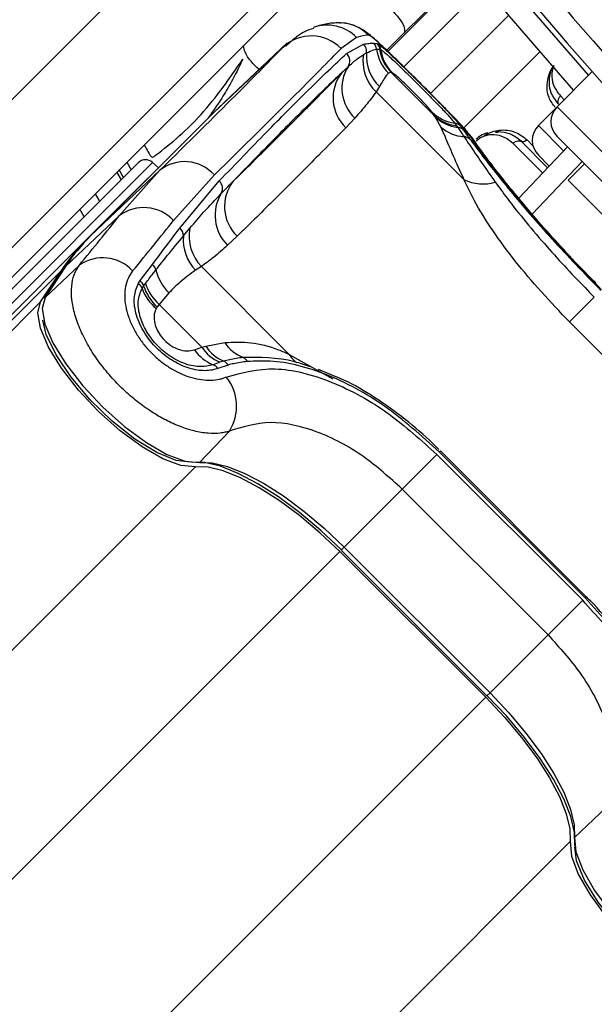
# Model space of a CAD drawing. Header units: millimetres. Extents: x 20 to 19889, y 40 to 15516.
# Tile 64 of 115: x 6739 to 6794, y 15139 to 15233. Entities that reach past the tile are written whole.
import ezdxf

# ---------------------------------------------------------------- set-up
doc = ezdxf.new("R2010")
doc.units = ezdxf.units.MM
doc.header["$LTSCALE"] = 2
doc.layers.add('COMPONENT_GEOMETRY', color=7, linetype='Continuous')
doc.styles.add('SLDTEXTSTYLE0', font='TXT', dxfattribs={"width": 0.75})
doc.dimstyles.new('SLDDIMSTYLE1', dxfattribs={"dimtxt": 100, "dimasz": 6.604, "dimexe": 0, "dimexo": 0.0625, "dimgap": 25, "dimtad": 0, "dimtih": 1, "dimtoh": 1, "dimdec": 0, "dimrnd": 1e-09, "dimzin": 12, "dimdsep": 46, "dimtxsty": 'SLDTEXTSTYLE0', "dimsah": 1, "dimcen": 0.09, "dimadec": 0, "dimazin": 3, "dimtfac": 1, "dimtdec": 0, "dimtofl": 0, "dimtmove": 0, "dimatfit": 3, "dimfxl": 1, "dimfrac": 2, "dimtolj": 1, "dimtzin": 12, "dimarcsym": 0})

# ---------------------------------------------------------------- blocks, each defined once
blk = doc.blocks.new('_D_2')
at = {"layer": 'COMPONENT_GEOMETRY', "color": 7}
for p, q in [((6914.689, 15516.372), (871.437, 15516.372)), ((877.787, 15516.372), (877.787, 12932.744)), ((677.718, 12912.432), (647.249, 12912.432)), ((647.249, 12912.432), (647.249, 12753.682)), ((1077.857, 12912.432), (1108.325, 12912.432)), ((1108.325, 12912.432), (1108.325, 12753.682)), ((647.249, 12753.682), (677.718, 12753.682)), ((1108.325, 12753.682), (1077.857, 12753.682)), ((877.787, 10020.436), (877.787, 12604.064)), ((4187.318, 10020.436), (871.437, 10020.436))]:
    blk.add_line(p, q, dxfattribs=at)
for points in [[(877.787, 15516.372), (876.771, 15509.768), (878.803, 15509.768)], [(877.787, 10020.436), (878.803, 10027.04), (876.771, 10027.04)]]:
    blk.add_solid(points, dxfattribs=at)
at = {"layer": 'COMPONENT_GEOMETRY', "color": 7, "char_height": 100, "attachment_point": 1, "style": 'SLDTEXTSTYLE0'}
for s, insert in [('9\'0.19"', (677.718, 12882.589)), ('2748mm', (605.009, 12732.971))]:
    blk.add_mtext(s, dxfattribs=dict(at, insert=insert))

msp = doc.modelspace()

# ---------------------------------------------------------------- linework, layer by layer
at = {"color": 7, "linetype": 'Continuous', "lineweight": 25}
for p, q in [((6755.184, 15242.715), (6695.209, 15182.74)), ((6781.846, 15238.286), (6773.977, 15230.417)), ((6702.28, 15175.669), (6762.255, 15235.644)), ((6764.153, 15234.713), (6704.178, 15174.739)), ((6764.448, 15231.085), (6757.898, 15224.89)), ((6771.103, 15231.636), (6769.61, 15230.602)), ((6772.732, 15231.096), (6773.071, 15231.056)), ((6773.071, 15231.056), (6773.13, 15231.033)), ((6764.076, 15230.723), (6757.526, 15224.528)), ((6770.148, 15230.107), (6771.766, 15231.003)), ((6771.756, 15230.006), (6772.046, 15230.171)), ((6773.3, 15230.513), (6773.348, 15230.504)), ((6773.348, 15230.504), (6773.403, 15230.483)), ((6774.411, 15228.304), (6774.149, 15228.229)), ((6774.411, 15228.304), (6778.483, 15224.231)), ((6774.459, 15228.296), (6774.411, 15228.304)), ((6774.493, 15228.285), (6774.459, 15228.296)), ((6793.598, 15228.379), (6790.233, 15225.014)), ((6773.275, 15226.951), (6772.963, 15226.455)), ((6781.356, 15218.062), (6772.963, 15226.455)), ((6757.515, 15224.517), (6745.724, 15212.726)), ((6757.526, 15224.528), (6745.734, 15212.736)), ((6757.526, 15224.528), (6757.515, 15224.517)), ((6778.483, 15224.231), (6778.296, 15224.51)), ((6790.233, 15225.014), (6788.449, 15223.23)), ((6745.314, 15212.338), (6757.105, 15224.13)), ((6770.928, 15223.949), (6770.069, 15223.03)), ((6778.592, 15224.069), (6778.483, 15224.231)), ((6779.125, 15223.109), (6778.592, 15224.069)), ((6780.466, 15223.463), (6780.642, 15223.21)), ((6780.642, 15223.21), (6780.746, 15223.061)), ((6781.008, 15223.202), (6781.285, 15222.81)), ((6789.333, 15219.205), (6786.811, 15221.727)), ((6790.233, 15222.185), (6823.043, 15189.376)), ((6786.57, 15216.293), (6791.222, 15221.196)), ((6789.485, 15219.365), (6788.45, 15220.4)), ((6750.245, 15219.675), (6736.152, 15205.581)), ((6752.285, 15218.932), (6745.734, 15212.736)), ((6748.437, 15214.611), (6752.285, 15218.932)), ((6752.182, 15219.206), (6751.622, 15219.711)), ((6792.849, 15219.569), (6791.294, 15218.013)), ((6748.195, 15218.756), (6748.611, 15218.04)), ((6757.519, 15218.511), (6753.631, 15214.163)), ((6754.212, 15213.449), (6757.981, 15217.94)), ((6818.871, 15190.436), (6791.294, 15218.013)), ((6745.101, 15214.53), (6744.682, 15215.242)), ((6748.437, 15214.611), (6743.315, 15209.766)), ((6754.564, 15212.689), (6755.186, 15213.435)), ((6745.314, 15212.338), (6466.498, 14933.523)), ((6745.734, 15212.736), (6745.724, 15212.726)), ((6759.705, 15212.666), (6758.786, 15211.808)), ((6743.237, 15209.673), (6741.279, 15206.707)), ((6744.633, 15209.899), (6741.357, 15206.8)), ((6743.315, 15209.766), (6741.357, 15206.8)), ((6750.441, 15208.427), (6751.611, 15209.975)), ((6756.28, 15209.772), (6755.731, 15209.408)), ((6756.28, 15209.772), (6764.673, 15201.379)), ((6742.894, 15209.367), (5698.417, 14164.891)), ((6740.936, 15206.402), (6742.894, 15209.367)), ((6750.27, 15208.17), (6750.441, 15208.427)), ((6750.768, 15207.924), (6750.947, 15208.16)), ((6753.185, 15207.265), (6752.249, 15206.142)), ((6791.409, 15204.478), (6793.788, 15206.858)), ((6752.249, 15206.142), (6752.071, 15205.908)), ((6756.321, 15202.07), (6752.249, 15206.142)), ((6805.336, 15190.552), (6791.409, 15204.478)), ((6755.609, 15201.823), (6756.321, 15202.07)), ((6756.321, 15202.07), (6756.69, 15202.168)), ((6756.69, 15202.168), (6758.519, 15202.504)), ((6758.057, 15200.626), (6757.398, 15200.396)), ((6758.841, 15200.365), (6757.843, 15200.036)), ((6758.417, 15200.732), (6758.057, 15200.626)), ((6769.041, 15199.277), (6767.449, 15199.943)), ((6758.953, 15194.055), (6756.103, 15191.048)), ((6775.447, 15188.516), (6778.752, 15191.821)), ((6778.752, 15191.821), (6792.678, 15177.895)), ((6778.992, 15192.062), (6779.096, 15192.165)), ((6792.919, 15178.135), (6778.992, 15192.062)), ((6793.022, 15178.238), (6779.096, 15192.165)), ((6775.447, 15188.516), (6769.906, 15182.975)), ((6789.373, 15174.589), (6775.447, 15188.516)), ((6769.493, 15182.562), (6783.419, 15168.636)), ((6769.616, 15182.685), (6783.543, 15168.759)), ((6769.906, 15182.975), (6783.833, 15169.049)), ((6789.373, 15174.589), (6792.678, 15177.895)), ((6792.919, 15178.135), (6793.022, 15178.238)), ((6789.373, 15174.589), (6783.833, 15169.049)), ((6794.912, 15158.095), (6791.905, 15155.246))]:
    msp.add_line(p, q, dxfattribs=at)
at = {"color": 8, "linetype": 'Continuous', "lineweight": 25}
for p, q in [((6781.846, 15238.286), (6773.977, 15230.417)), ((6774.082, 15230.318), (6781.938, 15238.174)), ((6783.288, 15236.541), (6775.593, 15228.846)), ((6785.617, 15233.763), (6778.15, 15226.296)), ((6764.076, 15230.723), (6764.294, 15230.874)), ((6788.599, 15230.276), (6781.327, 15223.004)), ((6790.556, 15226.057), (6790.916, 15225.697)), ((6790.233, 15225.014), (6825.871, 15189.376)), ((6788.449, 15223.23), (6790.862, 15220.816)), ((6787.369, 15221.867), (6787.928, 15221.307)), ((6788.858, 15218.704), (6786.031, 15221.532)), ((6792.62, 15219.798), (6787.856, 15214.777)), ((6736.822, 15204.911), (6751.622, 15219.711)), ((6748.85, 15218.279), (6748.435, 15218.996)), ((6749.167, 15219.728), (6749.581, 15219.011)), ((6740.936, 15206.402), (5479.047, 13944.513)), ((6764.673, 15201.379), (6768.826, 15199.043)), ((6755.704, 15190.627), (5491.871, 13926.793)), ((6769.493, 15182.562), (6720.141, 15133.21)), ((6769.906, 15182.975), (6769.616, 15182.685)), ((6783.833, 15169.049), (6783.543, 15168.759)), ((6783.419, 15168.636), (6734.067, 15119.284)), ((6791.484, 15154.847), (5527.651, 13891.013))]:
    msp.add_line(p, q, dxfattribs=at)
at = {"color": 8, "linetype": 'Continuous', "lineweight": 25, "flags": 128}
for points in [[(6779.899, 15243.864), (6787.193, 15234.996), (6793.234, 15228.015)], [(6782.309, 15221.807), (6782.283, 15221.844), (6781.824, 15222.387)]]:
    msp.add_lwpolyline(points, dxfattribs=at)
at = {"color": 7, "linetype": 'Continuous', "lineweight": 25, "flags": 128}
for points in [[(6791.817, 15226.598), (6785.666, 15233.704), (6778.337, 15242.615)], [(6757.69, 15224.69), (6757.447, 15224.463), (6757.105, 15224.13)], [(6757.898, 15224.89), (6757.867, 15224.861), (6757.526, 15224.528)], [(6784.716, 15222.788), (6784.688, 15222.72), (6784.652, 15222.662), (6784.61, 15222.616), (6784.563, 15222.584), (6784.512, 15222.566), (6784.459, 15222.563), (6784.406, 15222.576), (6784.354, 15222.603)], [(6746.144, 15216.704), (6746.502, 15216.092), (6746.561, 15215.991)], [(6743.315, 15209.766), (6743.242, 15209.68), (6743.237, 15209.673)], [(6741.357, 15206.8), (6741.082, 15205.749), (6741.341, 15204.276), (6742.115, 15202.475), (6743.354, 15200.465), (6744.979, 15198.375), (6746.883, 15196.341), (6748.943, 15194.495), (6751.026, 15192.956), (6752.996, 15191.825), (6754.726, 15191.175), (6756.103, 15191.048)], [(6741.357, 15206.8), (6741.284, 15206.714), (6741.279, 15206.707)], [(6755.704, 15190.627), (6754.325, 15190.754), (6752.593, 15191.405), (6750.62, 15192.538), (6748.534, 15194.079), (6746.47, 15195.928), (6744.563, 15197.965), (6742.936, 15200.058), (6741.695, 15202.071), (6740.92, 15203.874), (6740.661, 15205.349), (6740.936, 15206.402)], [(6755.215, 15191.076), (6753.87, 15191.246), (6752.027, 15192), (6749.937, 15193.29), (6747.764, 15195.014), (6745.679, 15197.037), (6743.845, 15199.2), (6742.405, 15201.335), (6741.474, 15203.272), (6741.139, 15204.637)], [(6769.642, 15182.711), (6767.675, 15184.571), (6765.654, 15186.273), (6763.632, 15187.774), (6761.663, 15189.033), (6759.8, 15190.015), (6758.093, 15190.696), (6756.587, 15191.056), (6755.322, 15191.086)], [(6769.493, 15182.562), (6767.599, 15184.353), (6765.653, 15185.993), (6763.706, 15187.438), (6761.81, 15188.649), (6760.016, 15189.596), (6758.372, 15190.251), (6756.922, 15190.598), (6755.704, 15190.627)], [(6756.103, 15191.048), (6757.322, 15191.019), (6758.774, 15190.672), (6760.42, 15190.016), (6762.215, 15189.069), (6764.113, 15187.856), (6766.062, 15186.409), (6768.01, 15184.768), (6769.906, 15182.975)], [(6783.833, 15169.049), (6785.625, 15167.153), (6787.267, 15165.205), (6788.713, 15163.256), (6789.926, 15161.358), (6790.873, 15159.562), (6791.529, 15157.917), (6791.876, 15156.465), (6791.905, 15155.246)], [(6783.419, 15168.636), (6785.21, 15166.742), (6786.85, 15164.795), (6788.295, 15162.848), (6789.507, 15160.953), (6790.453, 15159.159), (6791.108, 15157.515), (6791.455, 15156.064), (6791.484, 15154.847)], [(6791.943, 15154.465), (6791.913, 15155.729), (6791.553, 15157.235), (6790.872, 15158.943), (6789.89, 15160.805), (6788.631, 15162.774), (6787.131, 15164.796), (6785.428, 15166.818), (6783.568, 15168.785)], [(6791.905, 15155.246), (6792.032, 15153.869), (6792.683, 15152.139), (6793.814, 15150.169), (6795.352, 15148.086), (6797.198, 15146.026), (6799.233, 15144.121), (6801.323, 15142.497), (6803.333, 15141.257), (6805.133, 15140.483), (6806.606, 15140.225), (6807.657, 15140.499)], [(6791.484, 15154.847), (6791.611, 15153.468), (6792.263, 15151.735), (6793.395, 15149.762), (6794.936, 15147.676), (6796.785, 15145.613), (6798.822, 15143.706), (6800.915, 15142.079), (6802.928, 15140.838), (6804.731, 15140.062), (6806.207, 15139.804), (6807.259, 15140.079)], [(6805.652, 15140.269), (6804.13, 15140.617), (6802.192, 15141.548), (6800.058, 15142.987), (6797.894, 15144.822), (6795.871, 15146.907), (6794.147, 15149.08), (6792.857, 15151.169), (6792.103, 15153.013), (6791.933, 15154.358)]]:
    msp.add_lwpolyline(points, dxfattribs=at)
at = {"color": 7, "linetype": 'Continuous', "lineweight": 25}
for centre, radius, start, end in [((7107.724, 15506.867), 392.331, 213.6328, 236.3672), ((7107.724, 15506.867), 394.415, 213.6328, 236.3672), ((7107.724, 15506.867), 398.862, 213.6328, 236.3672), ((7107.724, 15506.867), 399.777, 213.6328, 236.3672), ((7105.037, 15504.18), 414, 218.64351, 231.35649), ((7105.037, 15504.18), 416, 218.64351, 231.35649), ((6769.418, 15229.063), 3.979, 44.78539, 88.70913), ((6766.78, 15227.818), 3.969, 44.53875, 132.95073), ((6772.019, 15230.393), 1.002, 7.29543, 44.61303), ((6772.36, 15230.353), 0.999, 8.69045, 44.71141), ((6772.426, 15230.341), 0.987, 8.25329, 44.4573), ((6769.446, 15229.398), 0.998, 326.77808, 45.26366), ((6771.045, 15230.297), 1.009, 352.81376, 44.38898), ((6776.013, 15229.84), 3.981, 175.24198, 226.53946), ((6777.001, 15231.071), 4.027, 187.86463, 224.89314), ((6777.254, 15231.118), 4.001, 188.70091, 224.69828), ((6777.301, 15231.11), 3.999, 188.72159, 224.71223), ((6777.318, 15231.055), 3.957, 188.31618, 224.43799), ((6775.65, 15229.349), 3.949, 170.41675, 227.11862), ((6772.753, 15225.867), 3.906, 142.01316, 226.5911), ((6773.605, 15226.797), 3.909, 148.28482, 226.76278), ((6780.966, 15227.27), 3.84, 225.95981, 262.51974), ((6791.647, 15223.6), 2, 135, 225), ((6781.096, 15226.965), 3.782, 226.28289, 263.0911), ((6781.191, 15226.817), 3.783, 226.60268, 263.24452), ((6781.635, 15225.955), 3.795, 228.58943, 265.72049), ((6780.343, 15222.516), 0.955, 45.89214, 82.64581), ((6780.643, 15222.136), 0.93, 46.37838, 83.68207), ((6789.863, 15221.815), 2, 135, 225), ((6781.322, 15221.293), 0.878, 47.60229, 88.05066), ((6750.953, 15218.967), 1, 48, 135), ((6754.684, 15216.006), 3.783, 41.4596, 129.36279), ((6757.331, 15217.221), 0.97, 330.96364, 47.89219), ((6762.404, 15215.504), 3.916, 142.02145, 226.42955), ((6783.14, 15221.794), 4.137, 244.45211, 286.68675), ((6761.561, 15214.657), 3.978, 148.25351, 225.76203), ((6750.784, 15211.493), 3.903, 43.17459, 126.97114), ((6753.536, 15212.675), 1.028, 0.77151, 48.85846), ((6759.276, 15212.662), 4.163, 169.29241, 223.96486), ((6758.739, 15198.933), 18.972, 135.04205, 146.63391), ((6759.158, 15199.332), 18.97, 135.04205, 146.63391), ((6758.769, 15212.337), 4.219, 175.20879, 223.95768), ((6746.86, 15206.735), 3.869, 42.38368, 125.1453), ((6750.873, 15209.145), 1.111, 15.90957, 48.37856), ((6756.299, 15210.482), 4.478, 193.33703, 225.92973), ((6749.59, 15207.323), 1.086, 19.73782, 51.2283), ((6749.692, 15207.581), 1.129, 17.65591, 48.44393), ((6754.713, 15209.14), 4.35, 199.48419, 230.95897), ((6755.08, 15209.281), 4.52, 197.47342, 228.26682), ((6755.253, 15209.508), 4.512, 197.38417, 228.2505), ((6759.603, 15204.25), 3.94, 213.58957, 246.88929), ((6759.931, 15204.307), 3.883, 213.44094, 247.04942), ((6761.522, 15204.41), 3.557, 212.41093, 249.29018), ((6758.946, 15204.171), 4.08, 215.13419, 247.71075), ((6759.925, 15200.312), 0.842, 27.42489, 66.26645), ((6757.007, 15199.457), 1.017, 34.71579, 67.36131), ((6758.028, 15199.853), 0.961, 32.22594, 66.12593), ((6755.219, 15196.43), 4.425, 327.53622, 39.0591)]:
    msp.add_arc(centre, radius, start, end, dxfattribs=at)
at = {"color": 8, "linetype": 'Continuous', "lineweight": 25}
for centre, radius, start, end in [((6768.275, 15228.866), 3.958, 44.40754, 108.81242), ((6766.735, 15202.464), 2.33, 207.76423, 233.77615)]:
    msp.add_arc(centre, radius, start, end, dxfattribs=at)
at = {"color": 7, "linetype": 'Continuous', "lineweight": 25}
for centre, major_axis, ratio, start_param, end_param in [((6652.959, 15122.691), (119.844, 108.975), 0.055229, 0.058825, 0.125695), ((6651.684, 15124.105), (114.328, 108.835), 0.008938, 5.779523, 6.090184), ((6654.442, 15121.208), (117.156, 111.663), 0.008717, 5.779513, 6.090173), ((6650.141, 15125.513), (111.67, 111.493), 0.074687, 5.642343, 5.709213), ((6652.959, 15122.691), (114.498, 114.321), 0.072841, 5.64234, 5.70921)]:
    msp.add_ellipse(centre, major_axis=major_axis, ratio=ratio, start_param=start_param, end_param=end_param, dxfattribs=at)
for points, knots in [([(6769.251, 15239.812), (6770.101, 15239.378), (6771.979, 15238.422), (6773.304, 15236.338), (6774.11, 15234.816), (6774.58, 15234.111), (6775.164, 15233.488), (6775.633, 15232.848), (6775.675, 15232.329), (6775.691, 15232.132)], [0, 0, 0, 0, 0.274146, 0.605348, 0.691983, 0.778622, 0.850289, 0.942985, 1, 1, 1, 1]), ([(6769.529, 15233.041), (6769.282, 15233.037), (6768.529, 15233.024), (6767.764, 15232.85), (6767.221, 15232.682), (6767.053, 15232.631)], [0, 0, 0, 0, 0.252622, 0.769726, 1, 1, 1, 1]), ([(6777.39, 15227.059), (6777.332, 15227.117), (6776.798, 15227.654), (6775.755, 15228.69), (6774.418, 15230.004), (6773.247, 15231.123), (6772.424, 15231.842), (6771.719, 15232.392), (6770.781, 15232.833), (6770.04, 15233.06), (6769.584, 15233.016), (6769.487, 15233.007)], [0, 0, 0, 0, 0.0194887, 0.1805198, 0.3417584, 0.5090745, 0.6917995, 0.8167299, 0.8910724, 0.9768755, 1, 1, 1, 1]), ([(6767.014, 15232.508), (6767.002, 15232.505), (6766.362, 15232.381), (6765.418, 15231.782), (6764.674, 15231.121), (6764.342, 15230.827)], [0, 0, 0, 0, 0.010791, 0.558542, 1, 1, 1, 1]), ([(6771.766, 15231.003), (6771.942, 15231.035), (6772.294, 15231.099), (6772.586, 15231.097), (6772.732, 15231.096)], [0, 0, 0, 0, 0.499862, 1, 1, 1, 1]), ([(6776.895, 15227.553), (6776.404, 15228.043), (6775.393, 15229.049), (6774.048, 15230.362), (6772.973, 15231.362), (6772.412, 15231.815), (6772.282, 15231.854), (6772.242, 15231.866)], [0, 0, 0, 0, 0.205185, 0.42219, 0.649845, 0.891012, 1, 1, 1, 1]), ([(6773.13, 15231.033), (6773.271, 15230.937), (6773.553, 15230.745), (6774.483, 15229.892), (6775.696, 15228.719), (6777.054, 15227.372), (6778.362, 15226.058), (6779.517, 15224.877), (6780.436, 15223.901), (6780.863, 15223.405), (6780.989, 15223.229), (6781.008, 15223.202)], [0, 0, 0, 0, 0.128772, 0.257506, 0.386957, 0.507462, 0.621373, 0.734927, 0.852016, 0.977201, 1, 1, 1, 1]), ([(6757.981, 15217.94), (6759.537, 15219.551), (6762.648, 15222.773), (6765.983, 15226.126), (6768.492, 15228.58), (6769.595, 15229.597), (6770.148, 15230.107)], [0, 0, 0, 0, 0.287942, 0.575885, 0.787474, 1, 1, 1, 1]), ([(6761.791, 15228.571), (6761.252, 15229.092), (6760.566, 15229.754), (6760.332, 15230.65), (6760.282, 15230.842)], [0, 0, 0, 0, 0.785966, 1, 1, 1, 1]), ([(6772.046, 15230.171), (6772.282, 15230.286), (6772.637, 15230.458), (6772.918, 15230.504), (6773.013, 15230.52)], [0, 0, 0, 0, 0.665988, 1, 1, 1, 1]), ([(6773.013, 15230.52), (6773.084, 15230.524), (6773.182, 15230.53), (6773.274, 15230.516), (6773.3, 15230.513)], [0, 0, 0, 0, 0.722931, 1, 1, 1, 1]), ([(6773.403, 15230.483), (6773.544, 15230.386), (6773.826, 15230.193), (6774.76, 15229.33), (6775.92, 15228.205), (6777.14, 15226.993), (6778.285, 15225.838), (6779.275, 15224.819), (6780.082, 15223.954), (6780.334, 15223.632), (6780.466, 15223.463)], [0, 0, 0, 0, 0.14005, 0.280395, 0.409802, 0.528506, 0.640305, 0.752924, 0.870839, 1, 1, 1, 1]), ([(6750.83, 15221.39), (6750.868, 15221.315), (6751.001, 15221.05), (6751.207, 15220.718), (6751.371, 15220.416), (6751.472, 15220.282), (6751.566, 15220.218), (6751.676, 15220.231), (6751.763, 15220.282), (6751.829, 15220.332), (6751.872, 15220.366), (6751.891, 15220.381), (6751.9, 15220.387), (6751.903, 15220.39), (6751.905, 15220.391), (6751.905, 15220.392), (6751.906, 15220.392), (6751.906, 15220.392), (6753.467, 15221.554), (6756.628, 15224.316), (6758.987, 15227.753), (6760.241, 15229.579)], [0, 0, 0, 0, 0.017671, 0.062667, 0.08221, 0.089937, 0.097993, 0.104658, 0.112025, 0.119063, 0.122188, 0.123547, 0.124141, 0.124401, 0.124515, 0.124565, 0.124587, 0.124597, 0.124604, 0.534708, 1, 1, 1, 1]), ([(6760.241, 15229.579), (6759.983, 15229.042), (6759.469, 15227.968), (6758.582, 15226.416), (6757.704, 15225.024), (6757.081, 15224.18), (6756.812, 15223.814)], [0, 0, 0, 0, 0.265867, 0.531617, 0.7973, 1, 1, 1, 1]), ([(6770.28, 15228.852), (6770.56, 15229.105), (6771.059, 15229.555), (6771.544, 15229.869), (6771.756, 15230.006)], [0, 0, 0, 0, 0.562494, 1, 1, 1, 1]), ([(6769.675, 15228.271), (6768.628, 15227.278), (6766.726, 15225.47), (6763.053, 15221.769), (6760.437, 15219.07), (6759.317, 15217.914)], [0, 0, 0, 0, 0.411197, 0.74781, 1, 1, 1, 1]), ([(6759.317, 15217.914), (6759.571, 15218.162), (6760.999, 15219.564), (6763.59, 15222.13), (6766.787, 15225.335), (6768.808, 15227.39), (6769.675, 15228.271)], [0, 0, 0, 0, 0.072703, 0.409757, 0.746813, 1, 1, 1, 1]), ([(6769.675, 15228.271), (6769.789, 15228.38), (6769.997, 15228.578), (6770.192, 15228.767), (6770.28, 15228.852)], [0, 0, 0, 0, 0.550084, 1, 1, 1, 1]), ([(6774.149, 15228.229), (6774.07, 15228.151), (6773.834, 15227.916), (6773.499, 15227.337), (6773.275, 15226.951)], [0, 0, 0, 0, 0.331963, 1, 1, 1, 1]), ([(6778.296, 15224.51), (6778.269, 15224.55), (6778.186, 15224.667), (6777.923, 15224.975), (6777.494, 15225.441), (6776.99, 15225.965), (6776.405, 15226.556), (6775.791, 15227.157), (6775.202, 15227.713), (6774.724, 15228.137), (6774.57, 15228.235), (6774.493, 15228.285)], [0, 0, 0, 0, 0.061845, 0.1849, 0.290127, 0.388407, 0.48934, 0.604425, 0.718225, 0.859767, 1, 1, 1, 1]), ([(6789.91, 15228.968), (6789.89, 15228.941), (6789.714, 15228.7), (6789.517, 15228.093), (6789.427, 15227.242), (6789.637, 15226.204), (6790.087, 15225.627), (6790.361, 15225.277)], [0, 0, 0, 0, 0.019593, 0.174111, 0.402339, 0.637038, 1, 1, 1, 1]), ([(6772.963, 15226.455), (6772.682, 15226.069), (6772.045, 15225.193), (6771.328, 15224.395), (6770.928, 15223.949)], [0, 0, 0, 0, 0.441401, 1, 1, 1, 1]), ([(6782.31, 15221.802), (6782.303, 15221.813), (6782.16, 15222.047), (6781.819, 15222.445), (6781.164, 15223.21), (6780.092, 15224.329), (6778.787, 15225.659), (6777.826, 15226.622), (6777.39, 15227.059)], [0, 0, 0, 0, 0.006151, 0.126783, 0.343161, 0.567957, 0.803808, 1, 1, 1, 1]), ([(6790.556, 15226.057), (6790.497, 15225.987), (6790.378, 15225.847), (6790.295, 15225.602), (6790.297, 15225.405), (6790.344, 15225.311), (6790.361, 15225.277)], [0, 0, 0, 0, 0.279636, 0.559272, 0.838908, 1, 1, 1, 1]), ([(6770.069, 15223.03), (6769.202, 15222.148), (6767.18, 15220.092), (6763.98, 15216.885), (6761.388, 15214.317), (6759.959, 15212.915), (6759.705, 15212.666)], [0, 0, 0, 0, 0.253188, 0.590242, 0.927296, 1, 1, 1, 1]), ([(6781.356, 15218.062), (6781.002, 15218.842), (6780.282, 15220.425), (6779.628, 15222.037), (6779.261, 15222.818), (6779.125, 15223.109)], [0, 0, 0, 0, 0.379006, 0.768783, 1, 1, 1, 1]), ([(6780.746, 15223.061), (6780.875, 15222.873), (6781.06, 15222.603), (6781.284, 15222.271), (6781.352, 15222.17)], [0, 0, 0, 0, 0.696657, 1, 1, 1, 1]), ([(6781.285, 15222.81), (6781.42, 15222.621), (6781.609, 15222.357), (6781.846, 15222.034), (6781.914, 15221.941)], [0, 0, 0, 0, 0.71409, 1, 1, 1, 1]), ([(6783.293, 15222.296), (6783.539, 15222.425), (6784.022, 15222.677), (6784.488, 15222.752), (6784.716, 15222.788)], [0, 0, 0, 0, 0.511867, 1, 1, 1, 1]), ([(6786.811, 15221.727), (6786.467, 15221.996), (6785.832, 15222.491), (6784.918, 15222.648), (6784.429, 15222.609), (6784.354, 15222.603)], [0, 0, 0, 0, 0.500688, 0.922786, 1, 1, 1, 1]), ([(6784.716, 15222.788), (6784.721, 15222.788), (6785.255, 15222.848), (6786.265, 15222.728), (6787.002, 15222.153), (6787.369, 15221.867)], [0, 0, 0, 0, 0.005036, 0.503601, 1, 1, 1, 1]), ([(6781.352, 15222.17), (6781.529, 15221.906), (6782.27, 15220.799), (6783.439, 15219.114), (6784.328, 15217.832)], [0, 0, 0, 0, 0.238761, 1, 1, 1, 1]), ([(6794.486, 15207.555), (6792.937, 15209.152), (6789.83, 15212.354), (6785.997, 15216.852), (6783.114, 15220.537), (6782.257, 15221.766), (6781.824, 15222.387)], [0, 0, 0, 0, 0.246039, 0.493344, 0.74369, 1, 1, 1, 1]), ([(6781.914, 15221.941), (6782.204, 15221.55), (6783.157, 15220.265), (6785.603, 15217.149), (6789.607, 15212.447), (6792.816, 15209.139), (6794.418, 15207.487)], [0, 0, 0, 0, 0.129083, 0.424338, 0.712561, 1, 1, 1, 1]), ([(6793.955, 15208.163), (6793.694, 15208.423), (6792.625, 15209.49), (6790.836, 15211.402), (6788.686, 15213.788), (6786.77, 15216.03), (6785.137, 15218.034), (6783.821, 15219.724), (6782.826, 15221.063), (6782.481, 15221.559), (6782.308, 15221.808)], [0, 0, 0, 0, 0.043335, 0.177969, 0.313199, 0.448509, 0.585187, 0.722529, 0.861193, 1, 1, 1, 1]), ([(6783.586, 15222.543), (6783.358, 15222.466), (6782.967, 15222.335), (6782.639, 15222.04), (6782.501, 15221.917)], [0, 0, 0, 0, 0.582959, 1, 1, 1, 1]), ([(6786.031, 15221.532), (6786.101, 15221.591), (6786.241, 15221.71), (6786.486, 15221.793), (6786.683, 15221.791), (6786.777, 15221.744), (6786.811, 15221.727)], [0, 0, 0, 0, 0.279636, 0.559272, 0.838908, 1, 1, 1, 1]), ([(6758.178, 15216.75), (6758.39, 15216.966), (6758.776, 15217.358), (6759.149, 15217.741), (6759.317, 15217.914)], [0, 0, 0, 0, 0.550084, 1, 1, 1, 1]), ([(6791.409, 15204.478), (6789.603, 15206.403), (6786.904, 15209.28), (6784.052, 15213.217), (6782.399, 15215.854), (6781.668, 15217.403), (6781.356, 15218.062)], [0, 0, 0, 0, 0.419372, 0.626845, 0.841167, 1, 1, 1, 1]), ([(6784.328, 15217.832), (6784.706, 15217.314), (6786.083, 15215.429), (6788.994, 15211.895), (6792.009, 15208.647), (6793.577, 15207.07), (6793.788, 15206.858)], [0, 0, 0, 0, 0.159037, 0.579884, 0.943274, 1, 1, 1, 1]), ([(6755.186, 15213.435), (6755.623, 15213.948), (6756.623, 15215.119), (6757.618, 15216.163), (6758.178, 15216.75)], [0, 0, 0, 0, 0.437506, 1, 1, 1, 1]), ([(6751.611, 15209.975), (6752.057, 15210.568), (6752.949, 15211.754), (6753.791, 15212.884), (6754.212, 15213.449)], [0, 0, 0, 0, 0.499862, 1, 1, 1, 1]), ([(6751.942, 15209.449), (6752.307, 15209.908), (6753.212, 15211.046), (6754.059, 15212.075), (6754.564, 15212.689)], [0, 0, 0, 0, 0.403381, 1, 1, 1, 1]), ([(6758.786, 15211.808), (6758.34, 15211.407), (6757.542, 15210.691), (6756.667, 15210.053), (6756.28, 15209.772)], [0, 0, 0, 0, 0.558599, 1, 1, 1, 1]), ([(6758.953, 15194.055), (6758.815, 15194.014), (6758.537, 15193.931), (6757.881, 15193.825), (6756.926, 15193.809), (6755.639, 15194.02), (6754.273, 15194.451), (6752.895, 15195.072), (6751.501, 15195.885), (6750.142, 15196.861), (6748.823, 15198.001), (6747.587, 15199.28), (6746.46, 15200.682), (6745.49, 15202.167), (6744.712, 15203.695), (6744.17, 15205.195), (6743.88, 15206.626), (6743.861, 15207.907), (6744.088, 15209.04), (6744.45, 15209.61), (6744.633, 15209.899)], [0, 0, 0, 0, 0.024785, 0.049686, 0.107765, 0.167412, 0.223188, 0.280405, 0.335281, 0.391587, 0.447567, 0.505107, 0.563745, 0.624165, 0.68539, 0.748571, 0.810597, 0.874566, 0.936347, 1, 1, 1, 1]), ([(6750.947, 15208.16), (6751.188, 15208.476), (6751.521, 15208.913), (6751.851, 15209.333), (6751.942, 15209.449)], [0, 0, 0, 0, 0.722931, 1, 1, 1, 1]), ([(6755.731, 15209.408), (6755.247, 15209.069), (6754.437, 15208.503), (6753.543, 15207.619), (6753.185, 15207.265)], [0, 0, 0, 0, 0.598892, 1, 1, 1, 1]), ([(6749.719, 15209.343), (6749.571, 15209.133), (6749.273, 15208.708), (6749.025, 15207.904), (6748.935, 15206.994), (6749.024, 15206.016), (6749.29, 15204.982), (6749.715, 15203.966), (6750.293, 15202.971), (6750.977, 15202.066), (6751.766, 15201.241), (6752.61, 15200.535), (6753.51, 15199.94), (6754.433, 15199.474), (6755.371, 15199.137), (6756.301, 15198.939), (6757.202, 15198.888), (6757.877, 15198.972), (6758.353, 15199.099), (6758.554, 15199.179), (6758.655, 15199.219)], [0, 0, 0, 0, 0.063269, 0.128272, 0.191167, 0.255909, 0.316887, 0.379836, 0.437286, 0.496647, 0.551217, 0.607511, 0.661445, 0.716934, 0.772639, 0.829832, 0.888774, 0.949243, 0.974567, 1, 1, 1, 1]), ([(6757.843, 15200.036), (6757.774, 15200.012), (6757.306, 15199.844), (6756.299, 15199.754), (6754.758, 15200.104), (6753.221, 15200.902), (6751.805, 15202.099), (6750.643, 15203.642), (6749.947, 15205.336), (6749.776, 15206.961), (6750.105, 15207.767), (6750.27, 15208.17)], [0, 0, 0, 0, 0.021466, 0.146972, 0.265052, 0.37829, 0.491889, 0.612335, 0.742127, 0.871039, 1, 1, 1, 1]), ([(6757.398, 15200.396), (6756.974, 15200.295), (6756.125, 15200.094), (6754.543, 15200.472), (6753.031, 15201.312), (6751.777, 15202.474), (6750.866, 15203.792), (6750.33, 15205.164), (6750.164, 15206.566), (6750.456, 15207.297), (6750.612, 15207.69)], [0, 0, 0, 0, 0.136771, 0.2738047, 0.4000895, 0.5164073, 0.628045, 0.7408361, 0.8609888, 1, 1, 1, 1]), ([(6750.612, 15207.69), (6750.637, 15207.73), (6750.686, 15207.811), (6750.741, 15207.887), (6750.768, 15207.924)], [0, 0, 0, 0, 0.5024195, 1, 1, 1, 1]), ([(6751.973, 15205.762), (6751.919, 15205.648), (6751.774, 15205.346), (6751.731, 15204.75), (6751.889, 15204.037), (6752.219, 15203.361), (6752.714, 15202.726), (6753.364, 15202.19), (6754.137, 15201.812), (6754.936, 15201.655), (6755.386, 15201.767), (6755.609, 15201.823)], [0, 0, 0, 0, 0.077485, 0.206091, 0.317362, 0.415605, 0.514532, 0.624244, 0.732937, 0.867116, 1, 1, 1, 1]), ([(6752.071, 15205.908), (6752.053, 15205.885), (6752.019, 15205.838), (6751.988, 15205.787), (6751.973, 15205.762)], [0, 0, 0, 0, 0.503349, 1, 1, 1, 1]), ([(6758.519, 15202.504), (6759.345, 15202.544), (6761.016, 15202.625), (6763.076, 15202.089), (6764.327, 15201.533), (6764.673, 15201.379)], [0, 0, 0, 0, 0.413547, 0.837804, 1, 1, 1, 1]), ([(6760.264, 15201.083), (6759.827, 15201.024), (6759.198, 15200.938), (6758.599, 15200.78), (6758.417, 15200.732)], [0, 0, 0, 0, 0.6966683, 1, 1, 1, 1]), ([(6766.697, 15200.201), (6766.195, 15200.369), (6763.938, 15201.125), (6761.871, 15201.101), (6760.264, 15201.083)], [0, 0, 0, 0, 0.222458, 1, 1, 1, 1]), ([(6758.655, 15199.219), (6760.152, 15199.623), (6763.135, 15200.43), (6768.635, 15199.018), (6774.081, 15196.066), (6777.261, 15193.176), (6778.752, 15191.821)], [0, 0, 0, 0, 0.263204, 0.524727, 0.777185, 1, 1, 1, 1]), ([(6760.673, 15200.7), (6760.225, 15200.643), (6759.599, 15200.563), (6759.009, 15200.409), (6758.841, 15200.365)], [0, 0, 0, 0, 0.714143, 1, 1, 1, 1]), ([(6778.992, 15192.062), (6777.282, 15193.605), (6773.856, 15196.697), (6768.164, 15199.711), (6763.731, 15200.84), (6761.386, 15200.733), (6760.673, 15200.7)], [0, 0, 0, 0, 0.2874244, 0.5757206, 0.870977, 1, 1, 1, 1]), ([(6778.949, 15192.297), (6778.755, 15192.491), (6777.738, 15193.511), (6775.712, 15195.249), (6772.856, 15197.286), (6770.585, 15198.653), (6769.319, 15199.164), (6769.041, 15199.277)], [0, 0, 0, 0, 0.064531, 0.339586, 0.628569, 0.91851, 1, 1, 1, 1]), ([(6775.447, 15188.516), (6774.247, 15189.599), (6771.693, 15191.907), (6767.262, 15194.21), (6762.725, 15195.224), (6760.213, 15194.446), (6758.953, 15194.055)], [0, 0, 0, 0, 0.223488, 0.476086, 0.737075, 1, 1, 1, 1]), ([(6800.076, 15157.798), (6800.481, 15159.294), (6801.288, 15162.278), (6799.875, 15167.778), (6796.924, 15173.223), (6794.033, 15176.404), (6792.678, 15177.895)], [0, 0, 0, 0, 0.2632036, 0.5247273, 0.7771853, 1, 1, 1, 1]), ([(6792.919, 15178.135), (6794.462, 15176.425), (6797.554, 15172.999), (6800.569, 15167.306), (6801.697, 15162.874), (6801.59, 15160.529), (6801.558, 15159.815)], [0, 0, 0, 0, 0.287424, 0.575721, 0.870977, 1, 1, 1, 1]), ([(6800.237, 15167.929), (6800.069, 15168.343), (6799.493, 15169.762), (6798.022, 15172.193), (6795.906, 15175.114), (6794.145, 15177.115), (6793.137, 15178.119), (6792.998, 15178.258)], [0, 0, 0, 0, 0.116475, 0.399092, 0.67854, 0.95547, 1, 1, 1, 1]), ([(6789.373, 15174.589), (6790.456, 15173.39), (6792.764, 15170.836), (6795.067, 15166.404), (6796.082, 15161.868), (6795.303, 15159.356), (6794.912, 15158.095)], [0, 0, 0, 0, 0.2234882, 0.4760862, 0.7370755, 1, 1, 1, 1])]:
    msp.add_open_spline(points, degree=3, knots=knots, dxfattribs=at)
at = {"color": 8, "linetype": 'Continuous', "lineweight": 25}
for points, knots in [([(6790.063, 15224.968), (6789.836, 15225.266), (6789.42, 15225.81), (6789.234, 15226.841), (6789.339, 15227.796), (6789.606, 15228.542), (6789.858, 15228.875), (6789.92, 15228.956)], [0, 0, 0, 0, 0.2896535, 0.5293861, 0.7708714, 0.9440753, 1, 1, 1, 1]), ([(6789.937, 15228.936), (6789.906, 15228.871), (6789.774, 15228.594), (6789.71, 15227.975), (6789.828, 15227), (6790.285, 15226.409), (6790.556, 15226.057)], [0, 0, 0, 0, 0.056154, 0.237467, 0.545947, 1, 1, 1, 1]), ([(6781.824, 15222.387), (6781.653, 15222.606), (6781.314, 15223.042), (6780.117, 15224.304), (6778.617, 15225.829), (6777.458, 15226.995), (6776.917, 15227.532), (6776.895, 15227.553)], [0, 0, 0, 0, 0.257743, 0.513823, 0.759257, 0.990368, 1, 1, 1, 1]), ([(6786.031, 15221.532), (6785.701, 15221.788), (6785.111, 15222.245), (6784.115, 15222.399), (6783.362, 15222.27), (6782.853, 15222.038), (6782.62, 15221.826), (6782.518, 15221.733)], [0, 0, 0, 0, 0.360083, 0.642215, 0.810913, 0.916917, 1, 1, 1, 1])]:
    msp.add_open_spline(points, degree=3, knots=knots, dxfattribs=at)
at = {"color": 7, "linetype": 'Continuous', "lineweight": 25}
msp.add_open_spline([(6787.369, 15221.867), (6787.325, 15221.829), (6787.236, 15221.752), (6787.081, 15221.69), (6786.93, 15221.675), (6786.851, 15221.71), (6786.811, 15221.727)], degree=3, dxfattribs=at)

# ---------------------------------------------------------------- dimensions: what is measured, and where the dimension line sits
at = {"layer": 'COMPONENT_GEOMETRY', "color": 7}
dim = msp.add_linear_dim(base=(877.787, 10020.436), p1=(6917.229, 15516.372), p2=(4189.858, 10020.436), angle=90, dimstyle='SLDDIMSTYLE1', dxfattribs=at)
dim.commit()
dim.dimension.update_dxf_attribs({"geometry": '_D_2', "text_midpoint": (877.787, 12768.404), "dimtype": 160})

doc.saveas('drawing.dxf')
